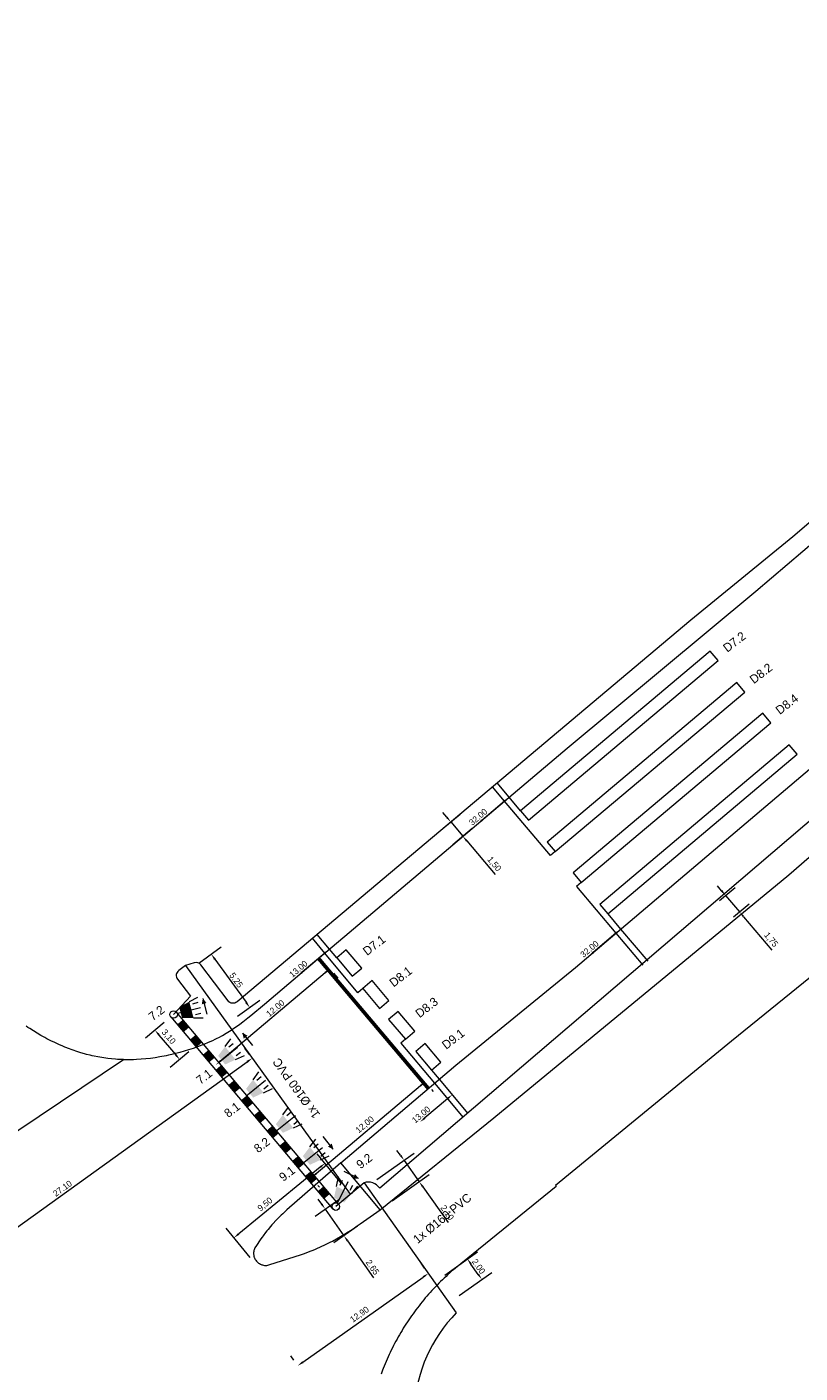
# Model space of a CAD drawing. Header units: metres. Extents: x 145932 to 146586, y 490286 to 490804.
# Tile 20 of 25: x 146259 to 146322, y 490517 to 490626. Entities that reach past the tile are written whole.
import ezdxf
from ezdxf.enums import TextEntityAlignment as Align

# ---------------------------------------------------------------- set-up
doc = ezdxf.new("R2010")
doc.units = ezdxf.units.M
doc.header["$MEASUREMENT"] = 0
for name, color, linetype, lineweight in [('B-WE-IW-VRI_KABEL_DETECTIELUS-G', 13, 'Continuous', 18), ('B-WE-IW-VRI_KABEL_DETECTIELUS-T18', 13, 'Continuous', 18), ('B-WE-IW-VRI_KABEL_SIGNAALKABEL-G', 93, 'Continuous', 18), ('B-WE-IW-VRI_KABEL_SIGNAALKABEL-M', 93, 'Continuous', 18), ('B-WE-IW-VRI_KABELDOORVOER_MANTELBUIS-T18', 254, 'Continuous', 18), ('B-WE-IW-VRI_LANTAARN-G', 254, 'Continuous', 18), ('B-WE-IW-VRI_LANTAARN-T18', 254, 'Continuous', 18), ('B-WE-IW-VRI_OVERIG-G', 254, 'Continuous', 18), ('og-bs-gbkn-verharding', 40, 'Continuous', 9)]:
    doc.layers.add(name, color=color, linetype=linetype, lineweight=lineweight)
doc.layers.add('B-WE-VW-MARKERING-G', color=9, linetype='Continuous')
doc.styles.add('I020-1', font='ISO', dxfattribs={"height": 2})
doc.styles.add('ISO-NLCS', font='ISO-NLCS.SHX', dxfattribs={"height": 1.8})
doc.styles.add('nlcs_iso', font='iso-nlcs.shx')
doc.dimstyles.new('NLCS-LGL-500-B', dxfattribs={"dimtxt": 0.7, "dimasz": 1, "dimexe": 1, "dimexo": 1, "dimgap": 0.35, "dimtad": 1, "dimzin": 0, "dimtxsty": 'nlcs_iso', "dimcen": 1, "dimdle": 2, "dimclrd": 256, "dimclre": 8, "dimclrt": 256, "dimaunit": 2, "dimadec": 6, "dimazin": 0, "dimtfac": 1, "dimtmove": 0, "dimatfit": 0, "dimfxl": 1, "dimtolj": 1, "dimtzin": 0, "dimlwd": 18, "dimlwe": 18, "dimarcsym": 0})

# ---------------------------------------------------------------- blocks, each defined once
blk = doc.blocks.new('*D0')
at = {"layer": 'B-WE-IW-VRI_KABEL_SIGNAALKABEL-M', "color": 8, "lineweight": 18}
for p, q in [((146292.93, 490525.34), (146295.57, 490527.22)), ((146294.1, 490523.69), (146296.74, 490525.56))]:
    blk.add_line(p, q, dxfattribs=at)
at = {"layer": 'B-WE-IW-VRI_KABEL_SIGNAALKABEL-M', "lineweight": 18}
blk.add_line((146295.64, 490525.39), (146295.05, 490526.23), dxfattribs=at)
at = {"layer": 'B-WE-IW-VRI_KABEL_SIGNAALKABEL-M'}
for points in [[(146295.12, 490526.28), (146294.98, 490526.18), (146294.76, 490526.64)], [(146295.71, 490525.44), (146295.57, 490525.35), (146295.93, 490524.99)]]:
    blk.add_solid(points, dxfattribs=at)
at = {"layer": 'DEFPOINTS', "color": 0}
for p in [(146294.76, 490526.64), (146292.11, 490524.77), (146293.28, 490523.11)]:
    blk.add_point(p, dxfattribs=at)
at = {"layer": 'B-WE-IW-VRI_KABEL_SIGNAALKABEL-M', "insert": (146295.67, 490526.04), "char_height": 0.5, "attachment_point": 5, "rotation": 305.297, "style": 'nlcs_iso'}
blk.add_mtext('\\A1;2.00', dxfattribs=at)
blk = doc.blocks.new('*D1')
at = {"layer": 'B-WE-IW-VRI_KABEL_SIGNAALKABEL-M', "color": 8, "lineweight": 18}
for p, q in [((146273.11, 490550.53), (146274.91, 490551.83)), ((146276.22, 490546.24), (146278.01, 490547.54))]:
    blk.add_line(p, q, dxfattribs=at)
at = {"layer": 'B-WE-IW-VRI_KABEL_SIGNAALKABEL-M', "lineweight": 18}
blk.add_line((146274.39, 490550.84), (146276.91, 490547.36), dxfattribs=at)
at = {"layer": 'B-WE-IW-VRI_KABEL_SIGNAALKABEL-M'}
for points in [[(146274.46, 490550.89), (146274.32, 490550.79), (146274.1, 490551.25)], [(146276.98, 490547.41), (146276.84, 490547.31), (146277.2, 490546.95)]]:
    blk.add_solid(points, dxfattribs=at)
at = {"layer": 'DEFPOINTS', "color": 0}
for p in [(146272.3, 490549.95), (146277.2, 490546.95), (146275.41, 490545.65)]:
    blk.add_point(p, dxfattribs=at)
at = {"layer": 'B-WE-IW-VRI_KABEL_SIGNAALKABEL-M', "insert": (146276.11, 490549.15), "char_height": 0.5, "attachment_point": 5, "rotation": 305.8784, "style": 'nlcs_iso'}
blk.add_mtext('\\A1;5.25', dxfattribs=at)
blk = doc.blocks.new('*D3')
at = {"layer": 'B-WE-IW-VRI_KABEL_SIGNAALKABEL-M', "lineweight": 18}
for p, q in [((146315.26, 490556.37), (146314.94, 490556.75)), ((146315.58, 490555.99), (146316.72, 490554.66)), ((146317.04, 490554.27), (146319.33, 490551.56))]:
    blk.add_line(p, q, dxfattribs=at)
at = {"layer": 'B-WE-IW-VRI_KABEL_SIGNAALKABEL-M', "color": 8, "lineweight": 18}
for p, q in [((146315.11, 490555.59), (146316.35, 490556.64)), ((146316.24, 490554.25), (146317.48, 490555.3))]:
    blk.add_line(p, q, dxfattribs=at)
at = {"layer": 'B-WE-IW-VRI_KABEL_SIGNAALKABEL-M'}
for points in [[(146315.33, 490556.43), (146315.2, 490556.32), (146315.58, 490555.99)], [(146317.1, 490554.33), (146316.98, 490554.22), (146316.72, 490554.66)]]:
    blk.add_solid(points, dxfattribs=at)
at = {"layer": 'DEFPOINTS', "color": 0}
for p in [(146314.35, 490554.94), (146316.72, 490554.66), (146315.48, 490553.61)]:
    blk.add_point(p, dxfattribs=at)
at = {"layer": 'B-WE-IW-VRI_KABEL_SIGNAALKABEL-M', "insert": (146319.24, 490552.4), "char_height": 0.5, "attachment_point": 5, "rotation": 310.2626, "style": 'nlcs_iso'}
blk.add_mtext('\\A1;1,75', dxfattribs=at)
blk = doc.blocks.new('*D5')
at = {"layer": 'B-WE-IW-VRI_KABEL_SIGNAALKABEL-M', "color": 8, "lineweight": 18}
for p, q in [((146291.3, 490525.91), (146291.03, 490526.29)), ((146280.77, 490518.46), (146280.51, 490518.83))]:
    blk.add_line(p, q, dxfattribs=at)
at = {"layer": 'B-WE-IW-VRI_KABEL_SIGNAALKABEL-M', "lineweight": 18}
blk.add_line((146281.49, 490518.31), (146291.2, 490525.18), dxfattribs=at)
at = {"layer": 'B-WE-IW-VRI_KABEL_SIGNAALKABEL-M'}
for points in [[(146291.15, 490525.25), (146291.25, 490525.12), (146291.61, 490525.47)], [(146281.44, 490518.37), (146281.54, 490518.24), (146281.08, 490518.02)]]:
    blk.add_solid(points, dxfattribs=at)
at = {"layer": 'DEFPOINTS', "color": 0}
for p in [(146291.61, 490525.47), (146291.88, 490525.1), (146281.35, 490517.64)]:
    blk.add_point(p, dxfattribs=at)
at = {"layer": 'B-WE-IW-VRI_KABEL_SIGNAALKABEL-M', "insert": (146286.08, 490522.13), "char_height": 0.5, "attachment_point": 5, "rotation": 35.3074, "style": 'nlcs_iso'}
blk.add_mtext('\\A1;12,90', dxfattribs=at)
blk = doc.blocks.new('*D10')
at = {"layer": 'B-WE-IW-VRI_KABEL_SIGNAALKABEL-M', "color": 8, "lineweight": 18}
for p, q in [((146292.63, 490561.25), (146294.19, 490562.56)), ((146293.6, 490560.1), (146295.16, 490561.41))]:
    blk.add_line(p, q, dxfattribs=at)
at = {"layer": 'B-WE-IW-VRI_KABEL_SIGNAALKABEL-M', "lineweight": 18}
for p, q in [((146293.1, 490562.3), (146292.78, 490562.68)), ((146293.42, 490561.92), (146294.39, 490560.77)), ((146294.71, 490560.39), (146296.99, 490557.68))]:
    blk.add_line(p, q, dxfattribs=at)
at = {"layer": 'B-WE-IW-VRI_KABEL_SIGNAALKABEL-M'}
for points in [[(146293.17, 490562.35), (146293.04, 490562.25), (146293.42, 490561.92)], [(146294.78, 490560.44), (146294.65, 490560.33), (146294.39, 490560.77)]]:
    blk.add_solid(points, dxfattribs=at)
at = {"layer": 'DEFPOINTS', "color": 0}
for p in [(146291.87, 490560.61), (146294.39, 490560.77), (146292.83, 490559.46)]:
    blk.add_point(p, dxfattribs=at)
at = {"layer": 'B-WE-IW-VRI_KABEL_SIGNAALKABEL-M', "insert": (146296.91, 490558.51), "char_height": 0.5, "attachment_point": 5, "rotation": 310.0984, "style": 'nlcs_iso'}
blk.add_mtext('\\A1;1,50', dxfattribs=at)
blk = doc.blocks.new('*D16')
at = {"layer": 'B-WE-IW-VRI_KABEL_SIGNAALKABEL-M', "color": 8, "lineweight": 18}
for p, q in [((146284.59, 490532.77), (146282.65, 490535.14)), ((146277.24, 490526.75), (146275.3, 490529.12))]:
    blk.add_line(p, q, dxfattribs=at)
at = {"layer": 'B-WE-IW-VRI_KABEL_SIGNAALKABEL-M', "lineweight": 18}
blk.add_line((146282.89, 490534.05), (146276.32, 490528.67), dxfattribs=at)
at = {"layer": 'B-WE-IW-VRI_KABEL_SIGNAALKABEL-M'}
for points in [[(146282.84, 490534.12), (146282.95, 490533.99), (146283.28, 490534.37)], [(146276.26, 490528.73), (146276.37, 490528.6), (146275.93, 490528.35)]]:
    blk.add_solid(points, dxfattribs=at)
at = {"layer": 'DEFPOINTS', "color": 0}
for p in [(146285.22, 490532), (146275.93, 490528.35), (146277.87, 490525.98)]:
    blk.add_point(p, dxfattribs=at)
at = {"layer": 'B-WE-IW-VRI_KABEL_SIGNAALKABEL-M', "insert": (146278.46, 490531.03), "char_height": 0.5, "attachment_point": 5, "rotation": 39.3177, "style": 'nlcs_iso'}
blk.add_mtext('\\A1;9,50', dxfattribs=at)
blk = doc.blocks.new('*D17')
at = {"layer": 'B-WE-IW-VRI_KABEL_SIGNAALKABEL-M', "color": 8, "lineweight": 18}
for p, q in [((146277.19, 490543.15), (146276.82, 490543.66)), ((146255.12, 490527.27), (146254.76, 490527.78))]:
    blk.add_line(p, q, dxfattribs=at)
at = {"layer": 'B-WE-IW-VRI_KABEL_SIGNAALKABEL-M', "lineweight": 18}
blk.add_line((146255.75, 490527.26), (146277, 490542.56), dxfattribs=at)
at = {"layer": 'B-WE-IW-VRI_KABEL_SIGNAALKABEL-M'}
for points in [[(146276.95, 490542.63), (146277.05, 490542.49), (146277.41, 490542.85)], [(146255.7, 490527.33), (146255.8, 490527.19), (146255.34, 490526.97)]]:
    blk.add_solid(points, dxfattribs=at)
at = {"layer": 'DEFPOINTS', "color": 0}
for p in [(146277.41, 490542.85), (146277.77, 490542.34), (146255.71, 490526.46)]:
    blk.add_point(p, dxfattribs=at)
at = {"layer": 'B-WE-IW-VRI_KABEL_SIGNAALKABEL-M', "insert": (146262.1, 490532.33), "char_height": 0.5, "attachment_point": 5, "rotation": 35.75, "style": 'nlcs_iso'}
blk.add_mtext('\\A1;27.10', dxfattribs=at)
blk = doc.blocks.new('*D46')
at = {"layer": 'B-WE-IW-VRI_KABEL_SIGNAALKABEL-M', "color": 8, "lineweight": 18}
for p, q in [((146287.47, 490533.05), (146290.48, 490535.18)), ((146288.69, 490531.33), (146291.69, 490533.46))]:
    blk.add_line(p, q, dxfattribs=at)
at = {"layer": 'B-WE-IW-VRI_KABEL_SIGNAALKABEL-M', "lineweight": 18}
for p, q in [((146289.37, 490535.01), (146289.08, 490535.41)), ((146289.66, 490534.6), (146290.88, 490532.88)), ((146291.17, 490532.47), (146293.21, 490529.58))]:
    blk.add_line(p, q, dxfattribs=at)
at = {"layer": 'B-WE-IW-VRI_KABEL_SIGNAALKABEL-M'}
for points in [[(146289.44, 490535.05), (146289.3, 490534.96), (146289.66, 490534.6)], [(146291.24, 490532.52), (146291.1, 490532.42), (146290.88, 490532.88)]]:
    blk.add_solid(points, dxfattribs=at)
at = {"layer": 'DEFPOINTS', "color": 0}
for p in [(146286.66, 490532.47), (146290.88, 490532.88), (146287.87, 490530.75)]:
    blk.add_point(p, dxfattribs=at)
at = {"layer": 'B-WE-IW-VRI_KABEL_SIGNAALKABEL-M', "insert": (146293.14, 490530.38), "char_height": 0.5, "attachment_point": 5, "rotation": 305.3074, "style": 'nlcs_iso'}
blk.add_mtext('\\A1;2.10', dxfattribs=at)
blk = doc.blocks.new('*D47')
at = {"layer": 'B-WE-IW-VRI_KABEL_SIGNAALKABEL-M', "color": 8, "lineweight": 18}
for p, q in [((146284.4, 490531.42), (146282.48, 490530.07)), ((146285.9, 490529.29), (146283.98, 490527.94))]:
    blk.add_line(p, q, dxfattribs=at)
at = {"layer": 'B-WE-IW-VRI_KABEL_SIGNAALKABEL-M', "lineweight": 18}
for p, q in [((146283.01, 490531.06), (146282.73, 490531.47)), ((146283.3, 490530.65), (146284.8, 490528.52)), ((146285.09, 490528.11), (146287.2, 490525.11))]:
    blk.add_line(p, q, dxfattribs=at)
at = {"layer": 'B-WE-IW-VRI_KABEL_SIGNAALKABEL-M'}
for points in [[(146283.08, 490531.11), (146282.95, 490531.01), (146283.3, 490530.65)], [(146285.16, 490528.16), (146285.02, 490528.06), (146284.8, 490528.52)]]:
    blk.add_solid(points, dxfattribs=at)
at = {"layer": 'DEFPOINTS', "color": 0}
for p in [(146285.22, 490532), (146286.72, 490529.87), (146284.8, 490528.52)]:
    blk.add_point(p, dxfattribs=at)
at = {"layer": 'B-WE-IW-VRI_KABEL_SIGNAALKABEL-M', "insert": (146287.11, 490525.97), "char_height": 0.5, "attachment_point": 5, "rotation": 305.1385, "style": 'nlcs_iso'}
blk.add_mtext('\\A1;2.65', dxfattribs=at)
blk = doc.blocks.new('*D54')
at = {"layer": 'B-WE-IW-VRI_KABEL_SIGNAALKABEL-M', "color": 8, "lineweight": 18}
for p, q in [((146270.3, 490545.73), (146268.8, 490544.46)), ((146272.3, 490543.36), (146270.79, 490542.09))]:
    blk.add_line(p, q, dxfattribs=at)
at = {"layer": 'B-WE-IW-VRI_KABEL_SIGNAALKABEL-M', "lineweight": 18}
blk.add_line((146269.88, 490544.72), (146271.24, 490543.12), dxfattribs=at)
at = {"layer": 'B-WE-IW-VRI_KABEL_SIGNAALKABEL-M'}
for points in [[(146269.95, 490544.78), (146269.82, 490544.67), (146269.56, 490545.11)], [(146271.3, 490543.17), (146271.17, 490543.06), (146271.56, 490542.74)]]:
    blk.add_solid(points, dxfattribs=at)
at = {"layer": 'DEFPOINTS', "color": 0}
for p in [(146271.06, 490546.37), (146273.06, 490544.01), (146271.56, 490542.74)]:
    blk.add_point(p, dxfattribs=at)
at = {"layer": 'B-WE-IW-VRI_KABEL_SIGNAALKABEL-M', "insert": (146270.64, 490544.56), "char_height": 0.5, "attachment_point": 5, "rotation": 310.1479, "style": 'nlcs_iso'}
blk.add_mtext('\\A1;3,10', dxfattribs=at)
blk = doc.blocks.new('*D66')
at = {"layer": 'B-WE-IW-VRI_KABEL_SIGNAALKABEL-M', "lineweight": 18}
blk.add_line((146290.97, 490540.62), (146282.56, 490533.52), dxfattribs=at)
at = {"layer": 'B-WE-IW-VRI_KABEL_SIGNAALKABEL-M', "color": 8, "lineweight": 18}
for p, q in [((146291.88, 490540.31), (146292, 490540.17)), ((146282.71, 490532.57), (146282.82, 490532.44))]:
    blk.add_line(p, q, dxfattribs=at)
at = {"layer": 'B-WE-IW-VRI_KABEL_SIGNAALKABEL-M'}
for points in [[(146290.92, 490540.68), (146291.02, 490540.55), (146291.35, 490540.94)], [(146282.51, 490533.59), (146282.61, 490533.46), (146282.18, 490533.2)]]:
    blk.add_solid(points, dxfattribs=at)
at = {"layer": 'DEFPOINTS', "color": 0}
for p in [(146291.24, 490541.08), (146282.06, 490533.34), (146282.18, 490533.2)]:
    blk.add_point(p, dxfattribs=at)
at = {"layer": 'B-WE-IW-VRI_KABEL_SIGNAALKABEL-M', "insert": (146286.51, 490537.46), "char_height": 0.5, "attachment_point": 5, "rotation": 40.1515, "style": 'nlcs_iso'}
blk.add_mtext('\\A1;12,00', dxfattribs=at)
blk = doc.blocks.new('*D67')
at = {"layer": 'B-WE-IW-VRI_KABEL_SIGNAALKABEL-M', "lineweight": 18}
blk.add_line((146283.28, 490549.74), (146274.87, 490542.64), dxfattribs=at)
at = {"layer": 'B-WE-IW-VRI_KABEL_SIGNAALKABEL-M', "color": 8, "lineweight": 18}
for p, q in [((146283.97, 490549.7), (146284.31, 490549.3)), ((146274.79, 490541.96), (146275.13, 490541.56))]:
    blk.add_line(p, q, dxfattribs=at)
at = {"layer": 'B-WE-IW-VRI_KABEL_SIGNAALKABEL-M'}
for points in [[(146283.23, 490549.81), (146283.33, 490549.68), (146283.66, 490550.06)], [(146274.81, 490542.71), (146274.92, 490542.58), (146274.48, 490542.32)]]:
    blk.add_solid(points, dxfattribs=at)
at = {"layer": 'DEFPOINTS', "color": 0}
for p in [(146283.33, 490550.46), (146274.15, 490542.72), (146274.48, 490542.32)]:
    blk.add_point(p, dxfattribs=at)
at = {"layer": 'B-WE-IW-VRI_KABEL_SIGNAALKABEL-M', "insert": (146279.27, 490546.88), "char_height": 0.5, "attachment_point": 5, "rotation": 40.1515, "style": 'nlcs_iso'}
blk.add_mtext('\\A1;12.00', dxfattribs=at)
blk = doc.blocks.new('V_MAST')
blk.add_circle((0, 0), 0.3)
blk = doc.blocks.new('*D93')
at = {"layer": 'B-WE-IW-VRI_KABEL_SIGNAALKABEL-M', "color": 8, "lineweight": 18}
for p, q in [((146282.99, 490552.42), (146282.99, 490552.42)), ((146280.4, 490550.22), (146280.4, 490550.22))]:
    blk.add_line(p, q, dxfattribs=at)
at = {"layer": 'B-WE-IW-VRI_KABEL_SIGNAALKABEL-M', "lineweight": 18}
blk.add_line((146283.26, 490551.33), (146281.43, 490549.78), dxfattribs=at)
at = {"layer": 'B-WE-IW-VRI_KABEL_SIGNAALKABEL-M'}
for points in [[(146283.2, 490551.39), (146283.31, 490551.27), (146283.64, 490551.65)], [(146281.38, 490549.85), (146281.49, 490549.72), (146281.05, 490549.46)]]:
    blk.add_solid(points, dxfattribs=at)
at = {"layer": 'DEFPOINTS', "color": 0}
for p in [(146283.64, 490551.65), (146281.05, 490549.46), (146281.05, 490549.46)]:
    blk.add_point(p, dxfattribs=at)
at = {"layer": 'B-WE-IW-VRI_KABEL_SIGNAALKABEL-M', "insert": (146281.13, 490550.05), "char_height": 0.5, "attachment_point": 5, "rotation": 40.3003, "style": 'nlcs_iso'}
blk.add_mtext('\\A1;13.00', dxfattribs=at)
blk = doc.blocks.new('*D94')
at = {"layer": 'B-WE-IW-VRI_KABEL_SIGNAALKABEL-M', "color": 8, "lineweight": 18}
for p, q in [((146297.49, 490564.68), (146297.49, 490564.68)), ((146294.9, 490562.49), (146294.9, 490562.49))]:
    blk.add_line(p, q, dxfattribs=at)
at = {"layer": 'B-WE-IW-VRI_KABEL_SIGNAALKABEL-M', "lineweight": 18}
blk.add_line((146297.76, 490563.6), (146295.93, 490562.05), dxfattribs=at)
at = {"layer": 'B-WE-IW-VRI_KABEL_SIGNAALKABEL-M'}
for points in [[(146297.7, 490563.66), (146297.81, 490563.54), (146298.14, 490563.92)], [(146295.88, 490562.11), (146295.99, 490561.99), (146295.55, 490561.73)]]:
    blk.add_solid(points, dxfattribs=at)
at = {"layer": 'DEFPOINTS', "color": 0}
for p in [(146298.14, 490563.92), (146295.55, 490561.73), (146295.55, 490561.73)]:
    blk.add_point(p, dxfattribs=at)
at = {"layer": 'B-WE-IW-VRI_KABEL_SIGNAALKABEL-M', "insert": (146295.63, 490562.32), "char_height": 0.5, "attachment_point": 5, "rotation": 40.3003, "style": 'nlcs_iso'}
blk.add_mtext('\\A1;32.00', dxfattribs=at)
blk = doc.blocks.new('*D99')
at = {"layer": 'B-WE-IW-VRI_KABEL_SIGNAALKABEL-M', "color": 8, "lineweight": 18}
for p, q in [((146306.48, 490554.02), (146306.48, 490554.02)), ((146303.89, 490551.83), (146303.89, 490551.83))]:
    blk.add_line(p, q, dxfattribs=at)
at = {"layer": 'B-WE-IW-VRI_KABEL_SIGNAALKABEL-M', "lineweight": 18}
blk.add_line((146306.74, 490552.94), (146304.92, 490551.39), dxfattribs=at)
at = {"layer": 'B-WE-IW-VRI_KABEL_SIGNAALKABEL-M'}
for points in [[(146306.69, 490553), (146306.8, 490552.87), (146307.12, 490553.26)], [(146304.86, 490551.45), (146304.97, 490551.32), (146304.54, 490551.06)]]:
    blk.add_solid(points, dxfattribs=at)
at = {"layer": 'DEFPOINTS', "color": 0}
for p in [(146307.12, 490553.26), (146304.54, 490551.06), (146304.54, 490551.06)]:
    blk.add_point(p, dxfattribs=at)
at = {"layer": 'B-WE-IW-VRI_KABEL_SIGNAALKABEL-M', "insert": (146304.61, 490551.66), "char_height": 0.5, "attachment_point": 5, "rotation": 40.3003, "style": 'nlcs_iso'}
blk.add_mtext('\\A1;32.00', dxfattribs=at)
blk = doc.blocks.new('*D100')
at = {"layer": 'B-WE-IW-VRI_KABEL_SIGNAALKABEL-M', "color": 8, "lineweight": 18}
for p, q in [((146292.89, 490540.66), (146292.89, 490540.66)), ((146290.3, 490538.47), (146290.3, 490538.47))]:
    blk.add_line(p, q, dxfattribs=at)
at = {"layer": 'B-WE-IW-VRI_KABEL_SIGNAALKABEL-M', "lineweight": 18}
blk.add_line((146293.16, 490539.57), (146291.33, 490538.03), dxfattribs=at)
at = {"layer": 'B-WE-IW-VRI_KABEL_SIGNAALKABEL-M'}
for points in [[(146293.1, 490539.64), (146293.21, 490539.51), (146293.54, 490539.9)], [(146291.28, 490538.09), (146291.39, 490537.96), (146290.95, 490537.7)]]:
    blk.add_solid(points, dxfattribs=at)
at = {"layer": 'DEFPOINTS', "color": 0}
for p in [(146293.54, 490539.9), (146290.95, 490537.7), (146290.95, 490537.7)]:
    blk.add_point(p, dxfattribs=at)
at = {"layer": 'B-WE-IW-VRI_KABEL_SIGNAALKABEL-M', "insert": (146291.03, 490538.29), "char_height": 0.5, "attachment_point": 5, "rotation": 40.3003, "style": 'nlcs_iso'}
blk.add_mtext('\\A1;13.00', dxfattribs=at)
blk = doc.blocks.new('V_30LNT')
at = {"layer": 'B-WE-IW-VRI_LANTAARN-G'}
for p, q in [((0.3, 0), (1.975, 0)), ((1.3, 0.6), (1.979, 0.769)), ((1.5, 0.4), (1.9, 0.4)), ((1.3, -0.6), (1.979, -0.769)), ((1.5, -0.4), (1.9, -0.4))]:
    blk.add_line(p, q, dxfattribs=at)
blk.add_solid([(0.5, 0.4), (0.5, -0.4), (1.3, 0.6), (1.3, -0.6)], dxfattribs=at)
at = {"layer": 'B-WE-IW-VRI_LANTAARN-T18', "style": 'I020-1'}
blk.add_attdef('LNT', text='', height=1, dxfattribs=at).set_placement((3.534, -0.001), align=Align.MIDDLE)

msp = doc.modelspace()

# ---------------------------------------------------------------- linework, layer by layer
at = {"layer": 'B-WE-IW-VRI_KABEL_DETECTIELUS-G'}
msp.add_line((146299.058, 490562.83), (146298.138, 490563.923), dxfattribs=at)
at = {"layer": 'B-WE-IW-VRI_KABEL_DETECTIELUS-G', "flags": 128}
for points in [[(146314.353, 490575.717), (146299.058, 490562.83), (146299.703, 490562.065), (146314.997, 490574.952)], [(146317.14, 490572.409), (146316.495, 490573.174), (146301.201, 490560.287), (146301.845, 490559.522)], [(146319.234, 490569.924), (146318.59, 490570.689), (146303.295, 490557.802), (146303.939, 490557.037)], [(146321.376, 490567.381), (146320.732, 490568.146), (146305.437, 490555.259), (146306.082, 490554.494)], [(146284.987, 490551.595), (146284.222, 490550.951), (146285.479, 490549.459), (146286.244, 490550.104)], [(146287.081, 490549.109), (146286.317, 490548.465), (146287.67, 490546.859), (146288.434, 490547.504)], [(146289.175, 490546.624), (146288.411, 490545.98), (146289.764, 490544.374), (146290.529, 490545.018)], [(146291.366, 490544.024), (146290.602, 490543.38), (146291.858, 490541.888), (146292.623, 490542.533)]]:
    msp.add_lwpolyline(points, close=True, dxfattribs=at)
for points in [[(146301.845, 490559.522), (146301.463, 490559.2), (146297.757, 490563.601)], [(146303.939, 490557.037), (146303.557, 490556.715), (146306.743, 490552.936)], [(146306.082, 490554.494), (146307.124, 490553.259)]]:
    msp.add_lwpolyline(points, dxfattribs=at)
at = {"layer": 'B-WE-IW-VRI_KABEL_DETECTIELUS-G', "ltscale": 4}
for points in [[(146284.222, 490550.951), (146283.638, 490551.654)], [(146286.317, 490548.465), (146285.914, 490548.131), (146283.261, 490551.334)], [(146289.764, 490544.374), (146289.381, 490544.052), (146289.381, 490544.052), (146292.102, 490540.825)], [(146291.858, 490541.888), (146292.482, 490541.148)]]:
    msp.add_lwpolyline(points, dxfattribs=at)
at = {"layer": 'B-WE-IW-VRI_KABEL_SIGNAALKABEL-G', "ltscale": 0.1}
msp.add_line((146298.138, 490563.923), (146297.17, 490565.072), dxfattribs=at)
at = {"layer": 'B-WE-IW-VRI_KABEL_SIGNAALKABEL-G', "ltscale": 0.1, "flags": 128}
for points in [[(146538.804, 490759.551), (146540.868, 490761.399), (146532.716, 490770.501), (146463.256, 490707.009), (146450.425, 490695.467), (146409.548, 490658.825), (146392.071, 490645.995), (146384.548, 490639.853), (146357.266, 490615.759), (146353.181, 490612.486), (146321.024, 490584.947), (146312.788, 490578.223), (146276.178, 490547.397, -0.4298586), (146275.457, 490547.478), (146273.265, 490550.382, 0.3158035), (146272.718, 490550.558), (146272.016, 490550.342), (146272.299, 490549.948)], [(146345.249, 490585.606), (146347.241, 490583.247), (146287.687, 490532.363, 0.3247579), (146286.423, 490532.798)], [(146272.016, 490550.342), (146271.474, 490549.925, 0.4142136), (146271.382, 490549.223), (146272.438, 490547.85), (146271.065, 490546.375)], [(146286.423, 490532.798), (146293.865, 490522.29, 0.3613469), (146292.666, 490506.853), (146293.265, 490506.154), (146308.455, 490484.562), (146312.551, 490478.564), (146315.76, 490474.005), (146340.022, 490439.691), (146359.263, 490413.224), (146374.271, 490387.832), (146377.219, 490383.909), (146383.313, 490375.508), (146387.902, 490369.513), (146392.541, 490363.534), (146390.401, 490361.885)]]:
    msp.add_lwpolyline(points, format="xyb", dxfattribs=at)
for points in [[(146297.757, 490563.601), (146296.789, 490564.751)], [(146283.638, 490551.654), (146282.649, 490552.845)], [(146306.743, 490552.936), (146308.923, 490550.35)], [(146307.124, 490553.259), (146309.306, 490550.673)], [(146283.261, 490551.334), (146282.272, 490552.528)], [(146272.016, 490550.342), (146285.317, 490531.865)], [(146292.102, 490540.825), (146294.425, 490538.071)], [(146292.482, 490541.148), (146294.807, 490538.393)], [(146286.423, 490532.798), (146284.147, 490530.866), (146284.147, 490530.866)]]:
    msp.add_lwpolyline(points, dxfattribs=at)
at = {"layer": 'B-WE-IW-VRI_OVERIG-G'}
for p, q in [((146273.422, 490547.664), (146273.741, 490546.398)), ((146270.835, 490546.181), (146283.917, 490530.673)), ((146284.376, 490531.06), (146271.294, 490546.568)), ((146276.61, 490544.882), (146277.434, 490543.869)), ((146283.938, 490535.497), (146283.127, 490536.522)), ((146285.991, 490533.123), (146284.824, 490533.71))]:
    msp.add_line(p, q, dxfattribs=at)
for points in [[(146273.416, 490547.687, 0, 0.394, 0), (146273.526, 490547.25, 0.394, 0.394, 0)], [(146276.595, 490544.899, 0, 0.394, 0), (146276.879, 490544.55, 0.394, 0.394, 0)], [(146283.952, 490535.479, 0, 0.394, 0), (146283.672, 490535.833, 0.394, 0.394, 0)], [(146286.011, 490533.113, 0, 0.394, 0), (146285.609, 490533.315, 0.394, 0.394, 0)]]:
    msp.add_lwpolyline(points, format="xyseb", dxfattribs=at)
for points in [[(146271.351, 490545.57), (146271.81, 490545.957), (146271.867, 490544.958), (146272.325, 490545.345)], [(146272.383, 490544.347), (146272.841, 490544.734), (146272.899, 490543.735), (146273.357, 490544.122)], [(146273.414, 490543.124), (146273.873, 490543.511), (146273.93, 490542.512), (146274.389, 490542.899)], [(146274.446, 490541.901), (146274.905, 490542.288), (146274.962, 490541.289), (146275.42, 490541.676)], [(146275.478, 490540.678), (146275.936, 490541.065), (146275.993, 490540.066), (146276.452, 490540.453)], [(146276.509, 490539.455), (146276.968, 490539.842), (146277.025, 490538.843), (146277.484, 490539.23)], [(146277.541, 490538.232), (146278, 490538.619), (146278.057, 490537.62), (146278.515, 490538.007)], [(146278.573, 490537.009), (146279.031, 490537.396), (146279.088, 490536.397), (146279.547, 490536.784)], [(146279.604, 490535.786), (146280.063, 490536.173), (146280.12, 490535.174), (146280.579, 490535.561)], [(146280.636, 490534.563), (146281.095, 490534.95), (146281.152, 490533.951), (146281.61, 490534.338)], [(146281.668, 490533.34), (146282.126, 490533.727), (146282.183, 490532.728), (146282.642, 490533.115)], [(146282.699, 490532.117), (146283.158, 490532.504), (146283.215, 490531.505), (146283.674, 490531.892)]]:
    msp.add_solid(points, dxfattribs=at)
at = {"layer": 'B-WE-VW-MARKERING-G', "const_width": 0.3}
msp.add_lwpolyline([(146282.755, 490550.904), (146291.61, 490540.405)], dxfattribs=at)
at = {"layer": 'og-bs-gbkn-verharding'}
for p, q in [((146326.18, 490552.448), (146316.077, 490544.219)), ((146256.038, 490535.372), (146267.011, 490542.737)), ((146287.732, 490530.607), (146284.562, 490534.392))]:
    msp.add_line(p, q, dxfattribs=at)
for points in [[(146287.732, 490530.607), (146296.898, 490538.024), (146320.684, 490557.647), (146330.566, 490566.228), (146332.82, 490568.16), (146357.871, 490590.091), (146378.2, 490607.67), (146402.968, 490629.306), (146416.11, 490641.02), (146461.143, 490681.535), (146514.13, 490729.98), (146560.624, 490772.621)], [(146282.675, 490550.837), (146284.87, 490552.699), (146302.81, 490567.875), (146318.035, 490580.539), (146330.672, 490591.323), (146358.57, 490615.463), (146375.922, 490630.796)], [(146284.562, 490534.392), (146293.826, 490542.295), (146303.482, 490550.167), (146321.659, 490565.602), (146323.761, 490567.371), (146327.961, 490570.913), (146330.059, 490572.687), (146334.251, 490576.238), (146336.345, 490578.016), (146340.529, 490581.577), (146344.708, 490585.144), (146346.795, 490586.929), (146350.745, 490590.315), (146352.659, 490591.96), (146354.571, 490593.607), (146356.482, 490595.255), (146360.301, 490598.556), (146362.208, 490600.209), (146365.114, 490602.732), (146393.996, 490628.28)], [(146267.011, 490542.737), (146267.178, 490542.734), (146267.338, 490542.734), (146267.656, 490542.739), (146267.816, 490542.745), (146268.082, 490542.759), (146268.455, 490542.786), (146268.828, 490542.821), (146269.2, 490542.864), (146269.57, 490542.915), (146269.94, 490542.974), (146270.124, 490543.006), (146270.308, 490543.041), (146270.492, 490543.077), (146270.675, 490543.115), (146271.04, 490543.198), (146271.222, 490543.242), (146271.584, 490543.336), (146271.944, 490543.438), (146272.302, 490543.547), (146272.657, 490543.664), (146273.01, 490543.789), (146273.36, 490543.921), (146273.534, 490543.99), (146273.88, 490544.133), (146274.222, 490544.284), (146274.428, 490544.379), (146274.575, 490544.454), (146274.721, 490544.531), (146275.01, 490544.69), (146275.296, 490544.856), (146275.577, 490545.029), (146275.716, 490545.118), (146275.854, 490545.209), (146276.126, 490545.395), (146276.394, 490545.588), (146276.657, 490545.787), (146276.787, 490545.889), (146277.043, 490546.098), (146277.285, 490546.306), (146278.4, 490547.212), (146282.675, 490550.837)], [(146267.011, 490542.737), (146266.7, 490542.747), (146266.541, 490542.755), (146266.382, 490542.766), (146266.064, 490542.792), (146265.747, 490542.827), (146265.431, 490542.869), (146265.116, 490542.92), (146264.959, 490542.948), (146264.647, 490543.01), (146264.491, 490543.044), (146264.336, 490543.08), (146264.026, 490543.158), (146263.873, 490543.2), (146263.567, 490543.289), (146263.263, 490543.386), (146262.962, 490543.491), (146262.812, 490543.546), (146262.663, 490543.603), (146262.291, 490543.75), (146262.126, 490543.817), (146261.798, 490543.958), (146261.474, 490544.105), (146261.153, 490544.26), (146260.835, 490544.422), (146260.678, 490544.506), (146260.366, 490544.679), (146260.058, 490544.858), (146259.754, 490545.045), (146259.455, 490545.238), (146259.307, 490545.337), (146259.16, 490545.438)], [(146316.077, 490544.219), (146301.868, 490532.565), (146301.927, 490532.502), (146293.793, 490525.905)], [(146284.562, 490534.392), (146280.196, 490530.597), (146280.095, 490530.508), (146279.862, 490530.295), (146279.747, 490530.186), (146279.634, 490530.076), (146279.522, 490529.965), (146279.411, 490529.852), (146279.302, 490529.737), (146279.089, 490529.504), (146278.984, 490529.386), (146278.881, 490529.266), (146278.68, 490529.023), (146278.581, 490528.899), (146278.484, 490528.774), (146278.295, 490528.521), (146278.203, 490528.393), (146278.113, 490528.263), (146277.685, 490527.641), (146277.665, 490527.611), (146277.622, 490527.535), (146277.585, 490527.454), (146277.556, 490527.371), (146277.544, 490527.329), (146277.527, 490527.242), (146277.517, 490527.154), (146277.515, 490527.11), (146277.518, 490527.022), (146277.522, 490526.978), (146277.528, 490526.935), (146277.536, 490526.891), (146277.546, 490526.848), (146277.558, 490526.806), (146277.572, 490526.764), (146277.588, 490526.723), (146277.625, 490526.643), (146277.646, 490526.604), (146277.669, 490526.566), (146277.694, 490526.53), (146277.748, 490526.46), (146277.808, 490526.396), (146277.874, 490526.337), (146277.909, 490526.31), (146277.982, 490526.261), (146278.06, 490526.218), (146278.14, 490526.183), (146278.182, 490526.168), (146278.224, 490526.155), (146278.31, 490526.135), (146278.397, 490526.123)], [(146278.397, 490526.123), (146278.441, 490526.12), (146278.53, 490526.12), (146278.574, 490526.123), (146278.661, 490526.134), (146278.747, 490526.154), (146281.39, 490526.999), (146281.63, 490527.084), (146281.807, 490527.15), (146282.159, 490527.287), (146282.334, 490527.358), (146282.508, 490527.431), (146282.681, 490527.506), (146282.854, 490527.583), (146283.025, 490527.662), (146283.196, 490527.742), (146283.366, 490527.824), (146283.704, 490527.994), (146283.871, 490528.081), (146284.203, 490528.262), (146284.531, 490528.449), (146284.855, 490528.644), (146285.015, 490528.743), (146285.333, 490528.948), (146285.646, 490529.159), (146285.801, 490529.267), (146286.107, 490529.488), (146287.732, 490530.607)], [(146293.793, 490525.905), (146293.639, 490525.775), (146293.487, 490525.643), (146293.336, 490525.509), (146293.186, 490525.374), (146293.038, 490525.238), (146292.891, 490525.1), (146292.746, 490524.96), (146292.602, 490524.82), (146292.459, 490524.677), (146292.317, 490524.534), (146292.177, 490524.389), (146292.039, 490524.242), (146291.902, 490524.094), (146291.766, 490523.945), (146291.632, 490523.795), (146291.5, 490523.643), (146291.369, 490523.49), (146291.239, 490523.335), (146291.111, 490523.18), (146290.985, 490523.023), (146290.86, 490522.865), (146290.737, 490522.705), (146290.615, 490522.545), (146290.495, 490522.383), (146290.376, 490522.22), (146290.26, 490522.056), (146290.144, 490521.89), (146290.031, 490521.724), (146289.919, 490521.556), (146289.809, 490521.387), (146289.7, 490521.218), (146289.593, 490521.047), (146289.488, 490520.875), (146289.385, 490520.702), (146289.283, 490520.528), (146289.183, 490520.353), (146289.085, 490520.177), (146288.988, 490520), (146288.893, 490519.822), (146288.8, 490519.644), (146288.709, 490519.464), (146288.62, 490519.283), (146288.532, 490519.102), (146288.446, 490518.919), (146288.362, 490518.736), (146288.28, 490518.552), (146288.2, 490518.367), (146288.121, 490518.182), (146288.044, 490517.996)], [(146288.044, 490517.996), (146287.97, 490517.808), (146287.911, 490517.658)], [(146287.911, 490517.658), (146287.862, 490517.502), (146287.815, 490517.345)]]:
    msp.add_lwpolyline(points, dxfattribs=at)

# ---------------------------------------------------------------- block references
at = {"layer": 'B-WE-IW-VRI_LANTAARN-G'}
ref = msp.add_blockref('V_30LNT', (146271.083, 490546.391), dxfattribs=dict(at, xscale=1.126851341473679, yscale=1.126851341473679, zscale=1.126851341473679, rotation=14.48689750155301))
ref.add_attrib('LNT', '7.2', dxfattribs={"layer": 'B-WE-IW-VRI_LANTAARN-T18', "height": 0.7, "rotation": 37.64571, "style": 'ISO-NLCS'}).set_placement((146269.682, 490546.502), align=Align.MIDDLE)
ref = msp.add_blockref('V_30LNT', (146274.502, 490542.338), dxfattribs=dict(at, xscale=1.12685134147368, yscale=1.12685134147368, zscale=1.12685134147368, rotation=39.05749362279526))
ref.add_attrib('LNT', '7.1', dxfattribs={"layer": 'B-WE-IW-VRI_LANTAARN-T18', "height": 0.7, "rotation": 37.64571, "style": 'ISO-NLCS'}).set_placement((146273.524, 490541.359), align=Align.MIDDLE)
ref = msp.add_blockref('V_30LNT', (146276.757, 490539.665), dxfattribs=dict(at, xscale=1.12685134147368, yscale=1.12685134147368, zscale=1.12685134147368, rotation=39.05749362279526))
ref.add_attrib('LNT', '8.1', dxfattribs={"layer": 'B-WE-IW-VRI_LANTAARN-T18', "height": 0.7, "rotation": 37.64571, "style": 'ISO-NLCS'}).set_placement((146275.779, 490538.686), align=Align.MIDDLE)
ref = msp.add_blockref('V_30LNT', (146279.159, 490536.817), dxfattribs=dict(at, xscale=1.12685134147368, yscale=1.12685134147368, zscale=1.12685134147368, rotation=39.05749362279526))
ref.add_attrib('LNT', '8.2', dxfattribs={"layer": 'B-WE-IW-VRI_LANTAARN-T18', "height": 0.7, "rotation": 37.64571, "style": 'ISO-NLCS'}).set_placement((146278.181, 490535.838), align=Align.MIDDLE)
ref = msp.add_blockref('V_30LNT', (146281.338, 490534.236), dxfattribs=dict(at, xscale=1.12685134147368, yscale=1.12685134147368, zscale=1.12685134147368, rotation=39.05749362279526))
ref.add_attrib('LNT', '9.1', dxfattribs={"layer": 'B-WE-IW-VRI_LANTAARN-T18', "height": 0.7, "rotation": 37.64571, "style": 'ISO-NLCS'}).set_placement((146280.214, 490533.531), align=Align.MIDDLE)
ref = msp.add_blockref('V_30LNT', (146284.165, 490530.883), dxfattribs=dict(at, xscale=1.126851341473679, yscale=1.126851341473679, zscale=1.126851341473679, rotation=63.99707485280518))
ref.add_attrib('LNT', '9.2', dxfattribs={"layer": 'B-WE-IW-VRI_LANTAARN-T18', "height": 0.7, "rotation": 37.64571, "style": 'ISO-NLCS'}).set_placement((146286.442, 490534.547), align=Align.MIDDLE)
at = {"layer": 'B-WE-IW-VRI_OVERIG-G', "rotation": 305.2990653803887}
for p in [(146271.065, 490546.375), (146284.147, 490530.866)]:
    msp.add_blockref('V_MAST', p, dxfattribs=at)

# ---------------------------------------------------------------- texts
at = {"layer": 'B-WE-IW-VRI_KABEL_DETECTIELUS-T18', "style": 'ISO-NLCS'}
for s, p in [('D7.2', (146315.728, 490575.578)), ('D8.2', (146317.871, 490573.035)), ('D8.4', (146319.965, 490570.55)), ('D7.1', (146286.668, 490551.093)), ('D8.1', (146288.811, 490548.55)), ('D8.3', (146290.905, 490546.065)), ('D9.1', (146293.047, 490543.522))]:
    msp.add_text(s, height=0.7, rotation=37.55671, dxfattribs=at).set_placement(p)
at = {"layer": 'B-WE-IW-VRI_KABELDOORVOER_MANTELBUIS-T18', "style": 'ISO-NLCS'}
for rotation, p in [(125.74827, (146282.916, 490538.305)), (39.35217, (146290.742, 490527.834))]:
    msp.add_text('1x %%c160 PVC', height=0.7, rotation=rotation, dxfattribs=at).set_placement(p)

# ---------------------------------------------------------------- dimensions: what is measured, and where the dimension line sits
at = {"layer": 'B-WE-IW-VRI_KABEL_SIGNAALKABEL-M'}
for base, p1, p2, angle, text, picture, middle in [((146295.55, 490561.728), (146298.138, 490563.922), (146295.55, 490561.728), 220.30032, '32.00', '*D94', (146295.888, 490562.014)), ((146304.535, 490551.065), (146307.123, 490553.259), (146304.536, 490551.064), 220.30032, '32.00', '*D99', (146304.873, 490551.351)), ((146277.202, 490546.953), (146272.299, 490549.948), (146275.405, 490545.653), 305.87842, '5.25', '*D1', (146275.783, 490548.914)), ((146281.05, 490549.459), (146283.638, 490551.654), (146281.05, 490549.459), 220.30032, '13.00', '*D93', (146281.388, 490549.746)), ((146274.484, 490542.321), (146283.325, 490550.463), (146274.147, 490542.72), 220.15153, '12.00', '*D67', (146279.524, 490546.573)), ((146277.407, 490542.853), (146255.709, 490526.457), (146277.775, 490542.342), 35.75001, '27.10', '*D17', (146262.336, 490532.003)), ((146290.952, 490537.703), (146293.539, 490539.897), (146290.952, 490537.702), 220.30032, '13.00', '*D100', (146291.289, 490537.989)), ((146290.878, 490532.88), (146286.655, 490532.47), (146287.872, 490530.751), 305.30736, '2.10', '*D46', (146292.814, 490530.146)), ((146284.801, 490528.519), (146285.219, 490532), (146286.719, 490529.869), 305.13854, '2.65', '*D47', (146286.768, 490525.725)), ((146294.758, 490526.639), (146293.282, 490523.113), (146292.112, 490524.765), 125.29696, '2.00', '*D0', (146295.343, 490525.813))]:
    dim = msp.add_linear_dim(base=base, p1=p1, p2=p2, angle=angle, text=text, dimstyle='NLCS-LGL-500-B', override={"dimtxt": 0.5, "dimasz": 0.5, "dimgap": 0.15}, dxfattribs=at)
    dim.commit()
    dim.dimension.update_dxf_attribs({"geometry": picture, "text_midpoint": middle, "dimtype": 161})
for base, p1, p2, angle, picture, middle in [((146294.39, 490560.771), (146291.867, 490560.607), (146292.833, 490559.459), 310.09838, '*D10', (146296.548, 490558.208)), ((146316.716, 490554.655), (146314.347, 490554.942), (146315.478, 490553.607), 310.26256, '*D3', (146318.881, 490552.099)), ((146271.558, 490542.735), (146271.065, 490546.375), (146273.063, 490544.005), 310.14788, '*D54', (146270.277, 490544.254)), ((146282.179, 490533.2), (146291.236, 490541.075), (146282.063, 490533.337), 220.15153, '*D66', (146286.808, 490537.106)), ((146275.93, 490528.349), (146285.219, 490532), (146277.87, 490525.98), 219.31767, '*D16', (146278.756, 490530.664))]:
    dim = msp.add_linear_dim(base=base, p1=p1, p2=p2, angle=angle, dimstyle='NLCS-LGL-500-B', override={"dimtxt": 0.5, "dimasz": 0.5, "dimgap": 0.15}, dxfattribs=at)
    dim.commit()
    dim.dimension.update_dxf_attribs({"geometry": picture, "text_midpoint": middle, "dimtype": 161})
dim = msp.add_aligned_dim(p1=(146281.351, 490517.639), p2=(146291.878, 490525.095), distance=0.463, dimstyle='NLCS-LGL-500-B', override={"dimtxt": 0.5, "dimasz": 0.5, "dimgap": 0.15}, dxfattribs=at)
dim.commit()
dim.dimension.update_dxf_attribs({"geometry": '*D5', "text_midpoint": (146286.076, 490522.128)})

doc.saveas('drawing.dxf')
